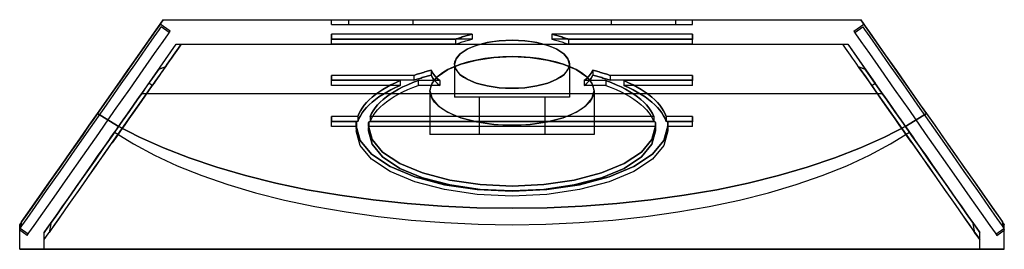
# Model space of a CAD drawing. Header units: millimetres. Extents: x -110 to 3644, y -116 to 106.
# Tile 6 of 10: x 740 to 860, y -14 to 14. Entities that reach past the tile are written whole.
import ezdxf

# ---------------------------------------------------------------- set-up
doc = ezdxf.new("R2010")
doc.units = ezdxf.units.MM
doc.layers.add('HIDDEN', color=8, linetype='Continuous')
doc.layers.add('VISIBLE', color=7, linetype='Continuous')

msp = doc.modelspace()

# ---------------------------------------------------------------- linework, layer by layer
at = {"layer": 'HIDDEN'}
for points in [[(757.121, 13.451), (757.066, 13.373), (756.902, 13.139), (756.632, 12.752), (756.257, 12.218), (755.785, 11.543), (755.219, 10.735), (754.567, 9.804), (753.838, 8.763), (753.041, 7.624), (752.185, 6.402), (751.282, 5.112), (750.343, 3.771), (749.379, 2.394), (748.402, 1)], [(748.402, 1), (749.955, 3.217), (751.619, 5.593), (753.156, 7.789), (754.506, 9.717), (755.615, 11.301), (756.441, 12.48), (756.949, 13.206), (757.121, 13.451)], [(749.488, 2.55), (757.121, 13.451)], [(757.121, 13.451), (757.505, 14)], [(758.35, 12.591), (757.121, 13.451)], [(757.505, 14), (842.495, 14)], [(778, 13.4), (778, 14)], [(778, 13.4), (822, 13.4)], [(780.071, 14), (780.071, 13.4)], [(787.929, 14), (787.929, 13.4)], [(812.071, 14), (812.071, 13.4)], [(819.929, 14), (819.929, 13.4)], [(822, 13.4), (822, 14)], [(841.65, 12.591), (842.879, 13.451)], [(842.495, 14), (842.879, 13.451)], [(842.879, 13.451), (843.051, 13.206), (843.559, 12.48), (844.385, 11.301), (845.494, 9.717), (846.844, 7.789), (848.381, 5.593), (849.439, 4.083), (850.512, 2.55)], [(842.879, 13.451), (843.051, 13.206), (843.559, 12.48), (844.385, 11.301), (845.494, 9.717), (846.844, 7.789), (848.381, 5.593), (850.045, 3.217), (851.598, 1)], [(740.045, -11.459), (740.26, -11.151), (740.897, -10.243), (741.922, -8.779), (743.284, -6.833), (744.915, -4.503), (746.734, -1.906), (748.648, 0.828), (750.563, 3.562), (752.381, 6.159), (754.013, 8.489), (755.375, 10.435), (756.4, 11.898), (757.036, 12.807), (757.252, 13.115)], [(740.913, -12.311), (741.131, -11.999), (741.776, -11.078), (742.815, -9.595), (744.195, -7.624), (745.848, -5.263), (747.691, -2.631), (749.631, 0.14), (751.571, 2.91), (753.414, 5.542), (755.067, 7.903), (756.448, 9.874), (757.486, 11.358), (758.131, 12.279), (758.35, 12.591)], [(758.235, 12.427), (757.252, 13.115)], [(795.159, 12.223), (778, 12.223)], [(778, 11.623), (778, 12.223)], [(795.159, 12.223), (795.001, 12.185), (794.844, 12.147), (794.689, 12.107), (794.536, 12.066), (794.385, 12.024), (794.235, 11.981), (794.088, 11.936), (793.942, 11.891), (793.799, 11.844), (793.657, 11.797), (793.518, 11.748), (793.38, 11.698), (793.245, 11.647), (793.113, 11.595)], [(795.159, 12.223), (795.159, 11.623)], [(806.887, 11.595), (806.755, 11.647), (806.62, 11.698), (806.482, 11.748), (806.343, 11.797), (806.201, 11.844), (806.058, 11.891), (805.912, 11.936), (805.765, 11.981), (805.615, 12.024), (805.464, 12.066), (805.311, 12.107), (805.156, 12.147), (804.999, 12.185), (804.841, 12.223)], [(822, 12.223), (804.841, 12.223)], [(804.841, 12.223), (804.841, 11.623)], [(822, 11.623), (822, 12.223)], [(841.65, 12.591), (841.869, 12.279), (842.514, 11.358), (843.552, 9.874), (844.933, 7.903), (846.586, 5.542), (848.429, 2.91), (850.369, 0.14), (852.309, -2.631), (854.152, -5.263), (855.805, -7.624), (857.185, -9.595), (858.224, -11.078), (858.869, -11.999), (859.087, -12.311)], [(841.765, 12.427), (842.748, 13.115)], [(842.748, 13.115), (842.964, 12.807), (843.6, 11.898), (844.625, 10.435), (845.987, 8.489), (847.619, 6.159), (849.437, 3.562), (851.352, 0.828), (853.266, -1.906), (855.085, -4.503), (856.716, -6.833), (858.078, -8.779), (859.103, -10.243), (859.74, -11.151), (859.955, -11.459)], [(754.866, 5), (759.067, 11)], [(759.677, 11), (759.521, 10.777), (759.349, 10.531), (759.161, 10.262), (758.956, 9.971), (758.737, 9.657), (758.503, 9.322), (758.254, 8.967), (757.991, 8.592), (757.754, 8.254)], [(757.754, 8.254), (757.991, 8.592), (758.254, 8.967), (758.503, 9.322), (758.737, 9.657), (758.956, 9.971), (759.161, 10.262), (759.349, 10.531), (759.521, 10.777), (759.677, 11)], [(759.067, 11), (840.933, 11)], [(795.159, 11.623), (778, 11.623)], [(778, 11.595), (778, 11.623)], [(793.113, 11.595), (778, 11.595)], [(778, 10.995), (778, 11.595)], [(778, 10.995), (778, 11.595)], [(793.113, 10.995), (778, 10.995)], [(793, 8.564), (793.044, 8.891), (793.176, 9.215), (793.393, 9.53), (793.693, 9.834), (794.073, 10.121), (794.527, 10.389), (795.05, 10.634), (795.636, 10.852), (796.276, 11.042), (796.963, 11.201), (797.688, 11.327), (798.442, 11.418), (799.216, 11.473), (800, 11.491)], [(793.113, 10.995), (793.245, 11.047), (793.38, 11.098), (793.518, 11.148), (793.657, 11.197), (793.799, 11.244), (793.942, 11.291), (794.088, 11.336), (794.235, 11.381), (794.385, 11.424), (794.536, 11.466), (794.689, 11.507), (794.844, 11.547), (795.001, 11.585), (795.159, 11.623)], [(793.113, 11.595), (793.113, 10.995)], [(800, 11.491), (800.784, 11.473), (801.558, 11.418), (802.312, 11.327), (803.037, 11.201), (803.724, 11.042), (804.364, 10.852), (804.95, 10.634), (805.473, 10.389), (805.927, 10.121), (806.307, 9.834), (806.607, 9.53), (806.824, 9.215), (806.956, 8.891), (807, 8.564)], [(804.841, 11.623), (804.999, 11.585), (805.156, 11.547), (805.311, 11.507), (805.464, 11.466), (805.615, 11.424), (805.765, 11.381), (805.912, 11.336), (806.058, 11.291), (806.201, 11.244), (806.343, 11.197), (806.482, 11.148), (806.62, 11.098), (806.755, 11.047), (806.887, 10.995)], [(822, 11.623), (804.841, 11.623)], [(822, 11.595), (806.887, 11.595)], [(806.887, 11.595), (806.887, 10.995)], [(822, 10.995), (806.887, 10.995)], [(822, 11.595), (822, 11.623)], [(822, 10.995), (822, 11.595)], [(822, 10.995), (822, 11.595)], [(842.246, 8.254), (842.009, 8.592), (841.746, 8.967), (841.497, 9.322), (841.263, 9.657), (841.044, 9.971), (840.839, 10.262), (840.651, 10.531), (840.479, 10.777), (840.323, 11)], [(840.933, 11), (844.256, 6.254)], [(840.933, 11), (843.053, 7.972)], [(800, 9.494), (798.88, 9.467), (797.775, 9.389), (796.697, 9.259), (795.661, 9.08), (794.68, 8.853), (793.765, 8.581), (792.929, 8.269), (792.182, 7.919), (791.533, 7.537), (790.99, 7.126), (790.561, 6.693), (790.251, 6.242), (790.063, 5.78), (790, 5.312)], [(790, 5.312), (790.251, 6.242), (790.99, 7.126), (792.182, 7.919), (793.765, 8.581), (795.661, 9.08), (797.775, 9.389), (800, 9.494), (802.225, 9.389), (804.339, 9.08), (806.235, 8.581), (807.818, 7.919), (809.01, 7.126), (809.749, 6.242), (810, 5.312)], [(807, 8.564), (806.824, 7.912), (806.307, 7.294), (805.473, 6.739), (804.364, 6.275), (803.037, 5.926), (801.558, 5.71), (800, 5.636), (798.442, 5.71), (796.963, 5.926), (795.636, 6.275), (794.527, 6.739), (793.693, 7.294), (793.176, 7.912), (793, 8.564)], [(793, 8.564), (793, 4.564)], [(810, 5.312), (809.937, 5.78), (809.749, 6.242), (809.439, 6.693), (809.01, 7.126), (808.467, 7.537), (807.818, 7.919), (807.071, 8.269), (806.235, 8.581), (805.32, 8.853), (804.339, 9.08), (803.303, 9.259), (802.225, 9.389), (801.12, 9.467), (800, 9.494)], [(807, 8.564), (807, 4.564)], [(756.947, 7.972), (756.135, 6.813), (755.512, 5.924), (754.866, 5)], [(757.754, 8.254), (757.715, 8.197), (757.426, 7.785), (757.125, 7.354), (756.812, 6.908), (756.488, 6.445), (756.153, 5.967)], [(757.754, 8.254), (757.384, 7.725), (756.994, 7.168), (756.585, 6.584), (756.369, 6.276), (756.153, 5.967)], [(756.947, 7.972), (757.008, 7.992), (757.068, 8.011), (757.128, 8.031), (757.187, 8.051), (757.246, 8.071), (757.305, 8.091), (757.363, 8.111), (757.42, 8.131), (757.477, 8.151), (757.533, 8.171), (757.589, 8.192), (757.645, 8.212), (757.7, 8.233), (757.754, 8.254)], [(788.023, 7.205), (778, 7.205)], [(778, 6.605), (778, 7.205)], [(790.154, 7.832), (789.995, 7.791), (789.838, 7.75), (789.681, 7.708), (789.525, 7.665), (789.37, 7.622), (789.216, 7.578), (789.063, 7.533), (788.911, 7.488), (788.761, 7.443), (788.611, 7.396), (788.462, 7.349), (788.315, 7.302), (788.169, 7.253), (788.023, 7.205)], [(790.154, 7.232), (789.995, 7.191), (789.838, 7.15), (789.681, 7.108), (789.525, 7.065), (789.37, 7.022), (789.216, 6.978), (789.063, 6.933), (788.911, 6.888), (788.761, 6.843), (788.611, 6.796), (788.462, 6.749), (788.315, 6.702), (788.169, 6.653), (788.023, 6.605)], [(788.023, 7.205), (788.023, 6.605)], [(790.154, 7.832), (790.354, 7.471), (790.597, 7.138), (790.881, 6.839), (791.2, 6.577)], [(790.154, 7.832), (790.154, 7.232)], [(790.154, 7.232), (790.354, 6.871), (790.597, 6.538), (790.881, 6.239), (791.2, 5.977)], [(808.8, 6.577), (809.119, 6.839), (809.403, 7.138), (809.646, 7.471), (809.846, 7.832)], [(808.8, 5.977), (809.119, 6.239), (809.403, 6.538), (809.646, 6.871), (809.846, 7.232)], [(811.977, 7.205), (811.831, 7.253), (811.685, 7.302), (811.538, 7.349), (811.389, 7.396), (811.239, 7.443), (811.089, 7.488), (810.937, 7.533), (810.784, 7.578), (810.63, 7.622), (810.475, 7.665), (810.319, 7.708), (810.162, 7.75), (810.005, 7.791), (809.846, 7.832)], [(809.846, 7.832), (809.846, 7.232)], [(811.977, 6.605), (811.831, 6.653), (811.685, 6.702), (811.538, 6.749), (811.389, 6.796), (811.239, 6.843), (811.089, 6.888), (810.937, 6.933), (810.784, 6.978), (810.63, 7.022), (810.475, 7.065), (810.319, 7.108), (810.162, 7.15), (810.005, 7.191), (809.846, 7.232)], [(822, 7.205), (811.977, 7.205)], [(811.977, 7.205), (811.977, 6.605)], [(822, 6.605), (822, 7.205)], [(842.246, 8.254), (842.3, 8.233), (842.355, 8.212), (842.411, 8.192), (842.467, 8.171), (842.523, 8.151), (842.58, 8.131), (842.637, 8.111), (842.695, 8.091), (842.754, 8.071), (842.813, 8.051), (842.872, 8.031), (842.932, 8.011), (842.992, 7.992), (843.053, 7.972)], [(842.246, 8.254), (843.111, 7.018), (844.071, 5.648), (845.108, 4.166), (846.205, 2.599), (847.345, 0.971), (848.038, -0.018), (848.73, -1.008)], [(843.847, 5.967), (843.512, 6.445), (843.188, 6.908), (842.875, 7.354), (842.574, 7.785), (842.409, 8.02), (842.246, 8.254)], [(845.134, 5), (844.748, 5.552), (843.865, 6.813), (843.053, 7.972)], [(843.053, 7.972), (845.134, 5)], [(845.134, 5), (843.053, 7.972)], [(756.153, 5.967), (755.744, 6.254)], [(788.023, 6.605), (778, 6.605)], [(778, 6.577), (778, 6.605)], [(786.382, 6.577), (778, 6.577)], [(778, 5.977), (778, 6.577)], [(778, 5.977), (778, 6.577)], [(786.382, 6.577), (785.803, 6.317), (785.253, 6.046), (784.732, 5.765), (784.241, 5.475), (783.782, 5.176), (783.355, 4.868), (782.962, 4.553), (782.603, 4.231), (782.279, 3.902), (781.99, 3.568), (781.737, 3.228), (781.521, 2.884), (781.342, 2.537), (781.2, 2.186)], [(788.568, 6.577), (787.919, 6.331), (787.301, 6.071), (786.714, 5.799), (786.16, 5.515), (785.641, 5.22), (785.159, 4.914), (784.713, 4.598), (784.306, 4.274), (783.938, 3.941), (783.61, 3.601), (783.324, 3.255), (783.079, 2.903), (782.877, 2.547), (782.717, 2.186)], [(786.382, 6.577), (786.382, 5.977)], [(791.2, 6.577), (788.568, 6.577)], [(788.568, 6.577), (788.568, 5.977)], [(791.2, 6.577), (791.2, 5.977)], [(811.432, 6.577), (808.8, 6.577)], [(808.8, 6.577), (808.8, 5.977)], [(817.283, 2.186), (817.123, 2.547), (816.921, 2.903), (816.676, 3.255), (816.39, 3.601), (816.062, 3.941), (815.694, 4.274), (815.287, 4.598), (814.841, 4.914), (814.359, 5.22), (813.84, 5.515), (813.286, 5.799), (812.699, 6.071), (812.081, 6.331), (811.432, 6.577)], [(811.432, 6.577), (811.432, 5.977)], [(822, 6.605), (811.977, 6.605)], [(822, 6.577), (813.618, 6.577)], [(818.8, 2.186), (818.658, 2.537), (818.479, 2.884), (818.263, 3.228), (818.01, 3.568), (817.721, 3.902), (817.397, 4.231), (817.038, 4.553), (816.645, 4.868), (816.218, 5.176), (815.759, 5.475), (815.268, 5.765), (814.747, 6.046), (814.197, 6.317), (813.618, 6.577)], [(813.618, 6.577), (813.618, 5.977)], [(822, 6.577), (822, 6.605)], [(822, 5.977), (822, 6.577)], [(822, 5.977), (822, 6.577)], [(843.847, 5.967), (844.256, 6.254)], [(743, -12.818), (743.482, -12.129), (744.071, -11.288), (744.758, -10.306), (745.535, -9.197), (746.391, -7.975), (747.314, -6.657), (748.29, -5.262), (749.308, -3.809), (750.353, -2.317), (751.41, -0.807), (752.465, 0.7), (753.504, 2.184), (754.512, 3.624), (755.476, 5)], [(743.619, -11.934), (744.302, -10.958), (745.102, -9.816), (746.005, -8.526), (746.996, -7.111), (748.058, -5.594), (749.174, -4), (750.325, -2.357), (751.492, -0.69), (752.655, 0.971), (753.795, 2.599), (754.892, 4.166), (755.532, 5.08), (756.153, 5.967)], [(754.866, 5), (754.311, 4.207), (753.323, 2.797), (752.302, 1.339), (751.262, -0.147), (750.216, -1.64), (749.18, -3.121), (748.165, -4.569), (747.187, -5.966), (746.258, -7.293), (745.391, -8.532), (744.596, -9.666), (743.886, -10.68)], [(750.86, -0.721), (751.156, -0.297), (751.452, 0.125), (751.748, 0.547), (752.042, 0.968), (752.336, 1.387), (752.627, 1.803), (752.917, 2.217), (753.204, 2.627), (753.489, 3.034), (753.771, 3.437), (754.05, 3.836), (754.326, 4.229), (754.598, 4.618), (754.866, 5)], [(756.153, 5.967), (755.717, 5.344), (755.26, 4.691), (754.79, 4.021), (754.309, 3.333), (753.818, 2.632), (753.318, 1.918), (752.812, 1.195), (752.301, 0.465), (751.786, -0.27), (751.27, -1.008)], [(754.866, 5), (845.134, 5)], [(755.476, 5), (756.153, 5.967)], [(786.382, 5.977), (778, 5.977)], [(786.382, 5.977), (785.803, 5.717), (785.253, 5.446), (784.732, 5.165), (784.241, 4.875), (783.782, 4.576), (783.355, 4.268), (782.962, 3.953), (782.603, 3.631), (782.279, 3.302), (781.99, 2.968), (781.737, 2.628), (781.521, 2.284), (781.342, 1.937), (781.2, 1.586)], [(782.717, 1.586), (782.877, 1.947), (783.079, 2.303), (783.324, 2.655), (783.61, 3.001), (783.938, 3.341), (784.306, 3.674), (784.713, 3.998), (785.159, 4.314), (785.641, 4.62), (786.16, 4.915), (786.714, 5.199), (787.301, 5.471), (787.919, 5.731), (788.568, 5.977)], [(791.2, 5.977), (788.568, 5.977)], [(790, 5.312), (790.251, 4.381), (790.99, 3.497), (792.182, 2.705), (793.765, 2.042), (795.661, 1.544), (797.775, 1.235), (800, 1.13), (802.225, 1.235), (804.339, 1.544), (806.235, 2.042), (807.818, 2.705), (809.01, 3.497), (809.749, 4.381), (810, 5.312)], [(800, 1.13), (798.88, 1.156), (797.775, 1.235), (796.697, 1.365), (795.661, 1.544), (794.68, 1.771), (793.765, 2.042), (792.929, 2.355), (792.182, 2.705), (791.533, 3.087), (790.99, 3.497), (790.561, 3.931), (790.251, 4.381), (790.063, 4.844), (790, 5.312)], [(790, 5.312), (790, 0)], [(810, 5.312), (809.937, 4.844), (809.749, 4.381), (809.439, 3.931), (809.01, 3.497), (808.467, 3.087), (807.818, 2.705), (807.071, 2.355), (806.235, 2.042), (805.32, 1.771), (804.339, 1.544), (803.303, 1.365), (802.225, 1.235), (801.12, 1.156), (800, 1.13)], [(811.432, 5.977), (808.8, 5.977)], [(810, 5.312), (810, 0)], [(811.432, 5.977), (812.081, 5.731), (812.699, 5.471), (813.286, 5.199), (813.84, 4.915), (814.359, 4.62), (814.841, 4.314), (815.287, 3.998), (815.694, 3.674), (816.062, 3.341), (816.39, 3.001), (816.676, 2.655), (816.921, 2.303), (817.123, 1.947), (817.283, 1.586)], [(822, 5.977), (813.618, 5.977)], [(818.8, 1.586), (818.658, 1.937), (818.479, 2.284), (818.263, 2.628), (818.01, 2.968), (817.721, 3.302), (817.397, 3.631), (817.038, 3.953), (816.645, 4.268), (816.218, 4.576), (815.759, 4.875), (815.268, 5.165), (814.747, 5.446), (814.197, 5.717), (813.618, 5.977)], [(843.847, 5.967), (844.524, 5)], [(848.73, -1.008), (848.214, -0.27), (847.699, 0.465), (847.188, 1.195), (846.682, 1.918), (846.182, 2.632), (845.691, 3.333), (845.21, 4.021), (844.74, 4.691), (844.283, 5.344), (843.847, 5.967)], [(844.524, 5), (845.488, 3.624), (846.496, 2.184), (847.535, 0.7), (848.59, -0.807), (849.647, -2.317), (850.692, -3.809), (851.71, -5.262), (852.686, -6.657), (853.609, -7.975), (854.465, -9.197), (855.242, -10.306), (855.929, -11.288), (856.518, -12.129), (857, -12.818)], [(856.114, -10.68), (855.404, -9.666), (854.609, -8.532), (853.742, -7.293), (852.813, -5.966), (851.835, -4.569), (850.82, -3.121), (849.784, -1.64), (848.738, -0.147), (847.698, 1.339), (846.677, 2.797), (845.689, 4.207), (845.134, 5)], [(845.134, 5), (845.436, 4.569), (845.876, 3.941), (846.325, 3.299), (846.782, 2.647), (847.246, 1.984), (847.715, 1.315), (848.188, 0.639), (848.663, -0.04), (849.14, -0.721)], [(845.134, 5), (845.402, 4.618), (845.674, 4.229), (845.95, 3.836), (846.229, 3.437), (846.511, 3.034), (846.796, 2.627), (847.083, 2.217), (847.373, 1.803), (847.664, 1.387), (847.958, 0.968), (848.252, 0.547), (848.442, 0.277)], [(807, 4.564), (806.824, 4.564), (806.307, 4.564), (805.473, 4.564), (804.364, 4.564), (803.037, 4.564), (801.558, 4.564), (800, 4.564), (798.442, 4.564), (796.963, 4.564), (795.636, 4.564), (794.527, 4.564), (793.693, 4.564), (793.176, 4.564), (793, 4.564)], [(796, 4.564), (796, 0)], [(804, 4.564), (804, 0)], [(740.237, -10.662), (741.001, -9.57), (742.057, -8.062), (743.363, -6.197), (744.867, -4.049), (746.511, -1.701), (748.23, 0.753), (749.488, 2.55)], [(749.488, 2.55), (748.943, 1.772), (748.402, 1)], [(749.488, 2.55), (751.929, 1.076), (754.617, -0.322), (757.535, -1.635), (760.671, -2.858), (764.008, -3.984), (767.529, -5.008), (771.215, -5.924), (775.048, -6.727), (779.009, -7.414), (783.077, -7.981), (787.232, -8.425), (791.451, -8.744), (795.715, -8.936), (800, -9)], [(800, -9), (804.285, -8.936), (808.549, -8.744), (812.768, -8.425), (816.923, -7.981), (820.991, -7.414), (824.952, -6.727), (828.785, -5.924), (832.471, -5.008), (835.992, -3.984), (839.329, -2.858), (842.465, -1.635), (845.383, -0.322), (848.071, 1.076), (850.512, 2.55)], [(850.512, 2.55), (851.77, 0.753), (853.489, -1.701), (855.133, -4.049), (856.637, -6.197), (857.943, -8.062), (858.999, -9.57), (859.763, -10.662)], [(781.2, 2.186), (778, 2.186)], [(778, 1.586), (778, 2.186)], [(781.2, 1.586), (778, 1.586)], [(778, 1.559), (778, 1.586)], [(781.041, 1.559), (778, 1.559)], [(778, 0.959), (778, 1.559)], [(778, 0.959), (778, 1.559)], [(781.041, 1.559), (781.035, 1.522), (781.03, 1.485), (781.025, 1.447), (781.021, 1.41), (781.017, 1.373), (781.013, 1.335), (781.01, 1.298), (781.008, 1.261), (781.005, 1.223), (781.003, 1.186), (781.002, 1.148), (781.001, 1.111), (781, 1.074), (781, 1.036)], [(781.041, 1.559), (781.041, 0.959)], [(781.2, 2.186), (781.2, 1.586)], [(782.545, 1.559), (782.539, 1.522), (782.533, 1.485), (782.528, 1.447), (782.523, 1.41), (782.518, 1.373), (782.515, 1.335), (782.511, 1.298), (782.508, 1.261), (782.506, 1.223), (782.504, 1.186), (782.502, 1.148), (782.501, 1.111), (782.5, 1.074), (782.5, 1.036)], [(782.545, 1.559), (782.545, 0.959)], [(817.455, 1.559), (782.545, 1.559)], [(817.283, 2.186), (782.717, 2.186)], [(782.717, 2.186), (782.717, 1.586)], [(817.283, 1.586), (782.717, 1.586)], [(817.283, 2.186), (817.283, 1.586)], [(817.455, 1.559), (817.455, 0.959)], [(817.5, 1.036), (817.5, 1.074), (817.499, 1.111), (817.498, 1.148), (817.496, 1.186), (817.494, 1.223), (817.492, 1.261), (817.489, 1.298), (817.485, 1.335), (817.482, 1.373), (817.477, 1.41), (817.472, 1.447), (817.467, 1.485), (817.461, 1.522), (817.455, 1.559)], [(822, 2.186), (818.8, 2.186)], [(818.8, 2.186), (818.8, 1.586)], [(822, 1.586), (818.8, 1.586)], [(822, 1.559), (818.959, 1.559)], [(819, 1.036), (819, 1.074), (818.999, 1.111), (818.998, 1.148), (818.997, 1.186), (818.995, 1.223), (818.992, 1.261), (818.99, 1.298), (818.987, 1.335), (818.983, 1.373), (818.979, 1.41), (818.975, 1.447), (818.97, 1.485), (818.965, 1.522), (818.959, 1.559)], [(818.959, 1.559), (818.959, 0.959)], [(822, 1.586), (822, 2.186)], [(822, 1.559), (822, 1.586)], [(822, 0.959), (822, 1.559)], [(822, 0.959), (822, 1.559)], [(748.402, 1), (747.594, -0.155), (746.792, -1.3), (746.004, -2.426), (745.236, -3.522), (744.496, -4.579), (743.79, -5.587), (743.124, -6.539), (742.503, -7.426), (741.932, -8.24), (741.418, -8.975), (740.964, -9.623), (740.574, -10.18), (740.403, -10.424), (740.237, -10.662)], [(748.402, 1), (747.538, -0.234), (746.642, -1.514), (745.799, -2.717), (745.011, -3.843), (744.278, -4.89), (743.601, -5.857), (742.981, -6.743), (742.418, -7.547), (741.913, -8.269), (741.466, -8.907), (741.077, -9.461), (740.748, -9.931), (740.479, -10.316)], [(751.558, 0.277), (753.863, -1.158), (756.411, -2.52), (759.188, -3.801), (762.18, -4.994), (765.371, -6.094), (768.743, -7.094), (772.281, -7.989), (775.964, -8.774), (779.774, -9.446), (783.69, -10.001), (787.692, -10.435), (791.758, -10.747), (795.868, -10.935), (800, -10.997)], [(781.041, 0.959), (778, 0.959)], [(781, 1.036), (781.476, -0.732), (782.882, -2.411), (785.145, -3.918), (788.154, -5.176), (791.756, -6.122), (795.772, -6.71), (800, -6.909), (804.228, -6.71), (808.244, -6.122), (811.846, -5.176), (814.855, -3.918), (817.118, -2.411), (818.524, -0.732), (819, 1.036)], [(781, 1.036), (781, 0.436)], [(781.041, 0.959), (781.035, 0.922), (781.03, 0.885), (781.025, 0.847), (781.021, 0.81), (781.017, 0.773), (781.013, 0.735), (781.01, 0.698), (781.008, 0.661), (781.005, 0.623), (781.003, 0.586), (781.002, 0.548), (781.001, 0.511), (781, 0.474), (781, 0.436)], [(819, 0.436), (818.524, -1.332), (817.118, -3.011), (814.855, -4.518), (811.846, -5.776), (808.244, -6.722), (804.228, -7.31), (800, -7.509), (795.772, -7.31), (791.756, -6.722), (788.154, -5.776), (785.145, -4.518), (782.882, -3.011), (781.476, -1.332), (781, 0.436)], [(782.5, 1.036), (782.939, -0.592), (784.233, -2.139), (786.318, -3.526), (789.089, -4.685), (792.407, -5.557), (796.106, -6.098), (800, -6.282), (803.894, -6.098), (807.593, -5.557), (810.911, -4.685), (813.682, -3.526), (815.767, -2.139), (817.061, -0.592), (817.5, 1.036)], [(782.5, 1.036), (782.5, 0.436)], [(782.5, 0.436), (782.5, 0.474), (782.501, 0.511), (782.502, 0.548), (782.504, 0.586), (782.506, 0.623), (782.508, 0.661), (782.511, 0.698), (782.515, 0.735), (782.518, 0.773), (782.523, 0.81), (782.528, 0.847), (782.533, 0.885), (782.539, 0.922), (782.545, 0.959)], [(782.5, 0.436), (782.939, -1.192), (784.233, -2.739), (786.318, -4.126), (789.089, -5.285), (792.407, -6.157), (796.106, -6.698), (800, -6.882), (803.894, -6.698), (807.593, -6.157), (810.911, -5.285), (813.682, -4.126), (815.767, -2.739), (817.061, -1.192), (817.5, 0.436)], [(817.455, 0.959), (782.545, 0.959)], [(810, 0), (809.749, 0), (809.01, 0), (807.818, 0), (806.235, 0), (804.339, 0), (802.225, 0), (800, 0), (797.775, 0), (795.661, 0), (793.765, 0), (792.182, 0), (790.99, 0), (790.251, 0), (790, 0)], [(800, -10.997), (804.132, -10.935), (808.242, -10.747), (812.308, -10.435), (816.31, -10.001), (820.226, -9.446), (824.036, -8.774), (827.719, -7.989), (831.257, -7.094), (834.629, -6.094), (837.82, -4.994), (840.812, -3.801), (843.589, -2.52), (846.137, -1.158), (848.442, 0.277)], [(817.455, 0.959), (817.461, 0.922), (817.467, 0.885), (817.472, 0.847), (817.477, 0.81), (817.482, 0.773), (817.485, 0.735), (817.489, 0.698), (817.492, 0.661), (817.494, 0.623), (817.496, 0.586), (817.498, 0.548), (817.499, 0.511), (817.5, 0.474), (817.5, 0.436)], [(817.5, 1.036), (817.5, 0.436)], [(822, 0.959), (818.959, 0.959)], [(819, 0.436), (819, 0.474), (818.999, 0.511), (818.998, 0.548), (818.997, 0.586), (818.995, 0.623), (818.992, 0.661), (818.99, 0.698), (818.987, 0.735), (818.983, 0.773), (818.979, 0.81), (818.975, 0.847), (818.97, 0.885), (818.965, 0.922), (818.959, 0.959)], [(819, 1.036), (819, 0.436)], [(848.442, 0.277), (848.548, 0.125), (848.844, -0.297), (849.14, -0.721)], [(851.598, 1), (851.77, 0.753), (853.489, -1.701), (855.133, -4.049), (856.637, -6.197), (857.943, -8.062), (858.999, -9.57), (859.763, -10.662)], [(743, -11.946), (743.358, -11.435), (743.758, -10.863), (744.199, -10.234), (744.677, -9.551), (745.191, -8.817), (745.736, -8.038), (746.311, -7.217), (746.912, -6.359), (747.535, -5.469), (748.177, -4.552), (748.834, -3.613), (749.503, -2.658), (750.18, -1.692), (750.86, -0.721)], [(848.73, -1.008), (849.675, -2.357), (850.826, -4), (851.942, -5.594), (853.004, -7.111), (853.995, -8.526), (854.898, -9.816), (855.698, -10.958), (856.381, -11.934)], [(849.14, -0.721), (849.82, -1.692), (850.497, -2.658), (851.166, -3.613), (851.823, -4.552), (852.465, -5.469), (853.088, -6.359), (853.689, -7.217), (854.264, -8.038), (854.809, -8.817), (855.323, -9.551), (855.801, -10.234), (856.242, -10.863), (856.642, -11.435), (857, -11.946)], [(740, -11.672), (740.237, -10.662)], [(740.237, -10.662), (740, -11)], [(740.479, -10.316), (740.237, -10.662)], [(743.886, -10.68), (743.527, -11.193), (743, -11.946)], [(743.619, -11.934), (743.752, -11.327), (743.886, -10.68)], [(856.114, -10.68), (856.381, -11.934)], [(857, -11.946), (856.473, -11.193), (856.114, -10.68)], [(859.763, -10.662), (860, -11.672)], [(860, -11), (859.763, -10.662)], [(740, -11.672), (740, -11.669), (740, -11.658), (740, -11.641), (740, -11.617), (740, -11.586), (740, -11.548), (740, -11.503), (740, -11.452), (740, -11.393), (740, -11.328), (740, -11.256), (740, -11.178), (740, -11.092), (740, -11)], [(740, -14), (740, -11.672)], [(740.913, -12.311), (740, -11.672)], [(741.028, -12.148), (740.045, -11.459)], [(743, -12.818), (743, -12.761), (743, -12.704), (743, -12.646), (743, -12.587), (743, -12.527), (743, -12.466), (743, -12.404), (743, -12.341), (743, -12.277), (743, -12.213), (743, -12.147), (743, -12.081), (743, -12.014), (743, -11.946)], [(857, -12.818), (856.672, -12.349), (856.381, -11.934)], [(857, -12.818), (857, -12.761), (857, -12.704), (857, -12.646), (857, -12.587), (857, -12.527), (857, -12.466), (857, -12.404), (857, -12.341), (857, -12.277), (857, -12.213), (857, -12.147), (857, -12.081), (857, -12.014), (857, -11.946)], [(858.972, -12.148), (859.955, -11.459)], [(859.087, -12.311), (860, -11.672)], [(860, -14), (860, -11.672)], [(743, -14), (743, -12.818)], [(857, -14), (857, -12.818)], [(800, -14), (793.282, -14), (786.649, -14), (780.183, -14), (773.967, -14), (768.078, -14), (762.591, -14), (757.574, -14), (753.09, -14), (749.197, -14), (745.942, -14), (743.367, -14), (741.504, -14), (740.377, -14), (740, -14)], [(860, -14), (859.623, -14), (858.496, -14), (856.633, -14), (854.058, -14), (850.803, -14), (846.91, -14), (842.426, -14), (837.409, -14), (831.922, -14), (826.033, -14), (819.817, -14), (813.351, -14), (806.718, -14), (800, -14)]]:
    msp.add_lwpolyline(points, dxfattribs=at)
at = {"layer": 'VISIBLE'}
for points in [[(757.505, 14), (749.488, 2.55)], [(757.505, 14), (842.495, 14)], [(850.512, 2.55), (842.495, 14)], [(778, 12.223), (778, 11.595)], [(795.159, 12.223), (778, 12.223)], [(793.113, 11.595), (793.245, 11.647), (793.38, 11.698), (793.518, 11.748), (793.657, 11.797), (793.799, 11.844), (793.942, 11.891), (794.088, 11.936), (794.235, 11.981), (794.385, 12.024), (794.536, 12.066), (794.689, 12.107), (794.844, 12.147), (795.001, 12.185), (795.159, 12.223)], [(822, 12.223), (804.841, 12.223)], [(804.841, 12.223), (804.999, 12.185), (805.156, 12.147), (805.311, 12.107), (805.464, 12.066), (805.615, 12.024), (805.765, 11.981), (805.912, 11.936), (806.058, 11.891), (806.201, 11.844), (806.343, 11.797), (806.482, 11.748), (806.62, 11.698), (806.755, 11.647), (806.887, 11.595)], [(822, 12.223), (822, 11.595)], [(793.182, 11.623), (778, 11.623)], [(793.113, 11.595), (778, 11.595)], [(807, 8.564), (806.824, 9.215), (806.307, 9.834), (805.473, 10.389), (804.364, 10.852), (803.037, 11.201), (801.558, 11.418), (800, 11.491), (798.442, 11.418), (796.963, 11.201), (795.636, 10.852), (794.527, 10.389), (793.693, 9.834), (793.176, 9.215), (793, 8.564)], [(822, 11.623), (806.818, 11.623)], [(822, 11.595), (806.887, 11.595)], [(793, 8.564), (793.044, 8.236), (793.176, 7.912), (793.393, 7.597), (793.693, 7.294), (794.073, 7.006), (794.527, 6.739), (795.05, 6.494), (795.636, 6.275), (796.276, 6.085), (796.963, 5.926), (797.688, 5.801), (798.442, 5.71), (799.216, 5.655), (800, 5.636)], [(800, 5.636), (800.784, 5.655), (801.558, 5.71), (802.312, 5.801), (803.037, 5.926), (803.724, 6.085), (804.364, 6.275), (804.95, 6.494), (805.473, 6.739), (805.927, 7.006), (806.307, 7.294), (806.607, 7.597), (806.824, 7.912), (806.956, 8.236), (807, 8.564)], [(788.023, 7.205), (778, 7.205)], [(778, 7.205), (778, 6.577)], [(788.023, 7.205), (788.169, 7.253), (788.315, 7.302), (788.462, 7.349), (788.611, 7.396), (788.761, 7.443), (788.911, 7.488), (789.063, 7.533), (789.216, 7.578), (789.37, 7.622), (789.525, 7.665), (789.681, 7.708), (789.838, 7.75), (789.995, 7.791), (790.154, 7.832)], [(788.023, 6.605), (788.169, 6.653), (788.315, 6.702), (788.462, 6.749), (788.611, 6.796), (788.761, 6.843), (788.911, 6.888), (789.063, 6.933), (789.216, 6.978), (789.37, 7.022), (789.525, 7.065), (789.681, 7.108), (789.838, 7.15), (789.995, 7.191), (790.154, 7.232)], [(788.023, 7.205), (788.023, 6.605)], [(791.2, 6.577), (790.881, 6.839), (790.597, 7.138), (790.354, 7.471), (790.154, 7.832)], [(790.154, 7.832), (790.154, 7.232)], [(790.566, 6.577), (790.336, 6.889), (790.154, 7.232)], [(809.846, 7.832), (809.646, 7.471), (809.403, 7.138), (809.119, 6.839), (808.8, 6.577)], [(809.846, 7.232), (809.664, 6.889), (809.434, 6.577)], [(809.846, 7.832), (810.005, 7.791), (810.162, 7.75), (810.319, 7.708), (810.475, 7.665), (810.63, 7.622), (810.784, 7.578), (810.937, 7.533), (811.089, 7.488), (811.239, 7.443), (811.389, 7.396), (811.538, 7.349), (811.685, 7.302), (811.831, 7.253), (811.977, 7.205)], [(809.846, 7.832), (809.846, 7.232)], [(809.846, 7.232), (810.005, 7.191), (810.162, 7.15), (810.319, 7.108), (810.475, 7.065), (810.63, 7.022), (810.784, 6.978), (810.937, 6.933), (811.089, 6.888), (811.239, 6.843), (811.389, 6.796), (811.538, 6.749), (811.685, 6.702), (811.831, 6.653), (811.977, 6.605)], [(822, 7.205), (811.977, 7.205)], [(811.977, 7.205), (811.977, 6.605)], [(822, 7.205), (822, 6.577)], [(788.023, 6.605), (778, 6.605)], [(786.382, 6.577), (778, 6.577)], [(781.2, 2.186), (781.342, 2.537), (781.521, 2.884), (781.737, 3.228), (781.99, 3.568), (782.279, 3.902), (782.603, 4.231), (782.962, 4.553), (783.355, 4.868), (783.782, 5.176), (784.241, 5.475), (784.732, 5.765), (785.253, 6.046), (785.803, 6.317), (786.382, 6.577)], [(782.717, 2.186), (782.877, 2.547), (783.079, 2.903), (783.324, 3.255), (783.61, 3.601), (783.938, 3.941), (784.306, 4.274), (784.713, 4.598), (785.159, 4.914), (785.641, 5.22), (786.16, 5.515), (786.714, 5.799), (787.301, 6.071), (787.919, 6.331), (788.568, 6.577)], [(786.382, 6.577), (786.382, 5.977)], [(791.2, 6.577), (788.568, 6.577)], [(811.432, 6.577), (808.8, 6.577)], [(811.432, 6.577), (812.081, 6.331), (812.699, 6.071), (813.286, 5.799), (813.84, 5.515), (814.359, 5.22), (814.841, 4.914), (815.287, 4.598), (815.694, 4.274), (816.062, 3.941), (816.39, 3.601), (816.676, 3.255), (816.921, 2.903), (817.123, 2.547), (817.283, 2.186)], [(822, 6.605), (811.977, 6.605)], [(822, 6.577), (813.618, 6.577)], [(813.618, 6.577), (814.197, 6.317), (814.747, 6.046), (815.268, 5.765), (815.759, 5.475), (816.218, 5.176), (816.645, 4.868), (817.038, 4.553), (817.397, 4.231), (817.721, 3.902), (818.01, 3.568), (818.263, 3.228), (818.479, 2.884), (818.658, 2.537), (818.8, 2.186)], [(813.618, 6.577), (813.618, 5.977)], [(781.2, 1.586), (781.342, 1.937), (781.521, 2.284), (781.737, 2.628), (781.99, 2.968), (782.279, 3.302), (782.603, 3.631), (782.962, 3.953), (783.355, 4.268), (783.782, 4.576), (784.241, 4.875), (784.732, 5.165), (785.253, 5.446), (785.803, 5.717), (786.382, 5.977)], [(813.618, 5.977), (814.197, 5.717), (814.747, 5.446), (815.268, 5.165), (815.759, 4.875), (816.218, 4.576), (816.645, 4.268), (817.038, 3.953), (817.397, 3.631), (817.721, 3.302), (818.01, 2.968), (818.263, 2.628), (818.479, 2.284), (818.658, 1.937), (818.8, 1.586)], [(740.479, -10.316), (740.748, -9.931), (741.077, -9.461), (741.466, -8.907), (741.913, -8.269), (742.418, -7.547), (742.981, -6.743), (743.601, -5.857), (744.278, -4.89), (745.011, -3.843), (745.799, -2.717), (746.642, -1.514), (747.538, -0.234), (748.487, 1.121), (749.488, 2.55)], [(800, -9), (795.715, -8.936), (791.451, -8.744), (787.232, -8.425), (783.077, -7.981), (779.009, -7.414), (775.048, -6.727), (771.215, -5.924), (767.529, -5.008), (764.008, -3.984), (760.671, -2.858), (757.535, -1.635), (754.617, -0.322), (751.929, 1.076), (749.488, 2.55)], [(850.512, 2.55), (848.071, 1.076), (845.383, -0.322), (842.465, -1.635), (839.329, -2.858), (835.992, -3.984), (832.471, -5.008), (828.785, -5.924), (824.952, -6.727), (820.991, -7.414), (816.923, -7.981), (812.768, -8.425), (808.549, -8.744), (804.285, -8.936), (800, -9)], [(850.512, 2.55), (851.513, 1.121), (852.462, -0.234), (853.358, -1.514), (854.201, -2.717), (854.989, -3.843), (855.722, -4.89), (856.399, -5.857), (857.019, -6.743), (857.582, -7.547), (858.087, -8.269), (858.534, -8.907), (858.923, -9.461), (859.252, -9.931), (859.521, -10.316)], [(778, 2.186), (778, 1.559)], [(781.2, 2.186), (778, 2.186)], [(781.2, 1.586), (778, 1.586)], [(781.041, 1.559), (778, 1.559)], [(781, 1.036), (781, 1.074), (781.001, 1.111), (781.002, 1.148), (781.003, 1.186), (781.005, 1.223), (781.008, 1.261), (781.01, 1.298), (781.013, 1.335), (781.017, 1.373), (781.021, 1.41), (781.025, 1.447), (781.03, 1.485), (781.035, 1.522), (781.041, 1.559)], [(781.041, 1.559), (781.041, 0.959)], [(781.2, 2.186), (781.2, 1.586)], [(782.5, 1.036), (782.5, 1.074), (782.501, 1.111), (782.502, 1.148), (782.504, 1.186), (782.506, 1.223), (782.508, 1.261), (782.511, 1.298), (782.515, 1.335), (782.518, 1.373), (782.523, 1.41), (782.528, 1.447), (782.533, 1.485), (782.539, 1.522), (782.545, 1.559)], [(817.455, 1.559), (782.545, 1.559)], [(817.283, 2.186), (782.717, 2.186)], [(782.717, 2.186), (782.717, 1.586)], [(817.283, 1.586), (782.717, 1.586)], [(817.283, 2.186), (817.283, 1.586)], [(817.455, 1.559), (817.461, 1.522), (817.467, 1.485), (817.472, 1.447), (817.477, 1.41), (817.482, 1.373), (817.485, 1.335), (817.489, 1.298), (817.492, 1.261), (817.494, 1.223), (817.496, 1.186), (817.498, 1.148), (817.499, 1.111), (817.5, 1.074), (817.5, 1.036)], [(822, 2.186), (818.8, 2.186)], [(818.8, 2.186), (818.8, 1.586)], [(822, 1.586), (818.8, 1.586)], [(822, 1.559), (818.959, 1.559)], [(818.959, 1.559), (818.965, 1.522), (818.97, 1.485), (818.975, 1.447), (818.979, 1.41), (818.983, 1.373), (818.987, 1.335), (818.99, 1.298), (818.992, 1.261), (818.995, 1.223), (818.997, 1.186), (818.998, 1.148), (818.999, 1.111), (819, 1.074), (819, 1.036)], [(818.959, 1.559), (818.959, 0.959)], [(822, 2.186), (822, 1.559)], [(819, 1.036), (818.524, -0.732), (817.118, -2.411), (814.855, -3.918), (811.846, -5.176), (808.244, -6.122), (804.228, -6.71), (800, -6.909), (795.772, -6.71), (791.756, -6.122), (788.154, -5.176), (785.145, -3.918), (782.882, -2.411), (781.476, -0.732), (781, 1.036)], [(781.014, 0.736), (781.015, 0.752), (781.017, 0.768), (781.018, 0.784), (781.02, 0.8), (781.022, 0.816), (781.024, 0.832), (781.025, 0.848), (781.027, 0.864), (781.03, 0.88), (781.032, 0.895), (781.034, 0.911), (781.036, 0.927), (781.039, 0.943), (781.041, 0.959)], [(817.5, 1.036), (817.061, -0.592), (815.767, -2.139), (813.682, -3.526), (810.911, -4.685), (807.593, -5.557), (803.894, -6.098), (800, -6.282), (796.106, -6.098), (792.407, -5.557), (789.089, -4.685), (786.318, -3.526), (784.233, -2.139), (782.939, -0.592), (782.5, 1.036)], [(782.5, 1.036), (782.5, 0.436)], [(817.5, 0.436), (817.061, -1.192), (815.767, -2.739), (813.682, -4.126), (810.911, -5.285), (807.593, -6.157), (803.894, -6.698), (800, -6.882), (796.106, -6.698), (792.407, -6.157), (789.089, -5.285), (786.318, -4.126), (784.233, -2.739), (782.939, -1.192), (782.5, 0.436)], [(817.5, 1.036), (817.5, 0.436)], [(818.959, 0.959), (818.961, 0.943), (818.964, 0.927), (818.966, 0.911), (818.968, 0.895), (818.97, 0.88), (818.973, 0.864), (818.975, 0.848), (818.976, 0.832), (818.978, 0.816), (818.98, 0.8), (818.982, 0.784), (818.983, 0.768), (818.985, 0.752), (818.986, 0.736)], [(740.237, -10.662), (740, -11.672)], [(740, -11), (740.015, -10.979), (740.03, -10.957), (740.045, -10.935), (740.061, -10.913), (740.077, -10.89), (740.094, -10.866), (740.11, -10.842), (740.127, -10.818), (740.145, -10.793), (740.163, -10.768), (740.181, -10.742), (740.199, -10.716), (740.218, -10.689), (740.237, -10.662)], [(740.237, -10.662), (740.251, -10.641), (740.266, -10.62), (740.282, -10.598), (740.297, -10.575), (740.314, -10.552), (740.33, -10.528), (740.347, -10.504), (740.365, -10.479), (740.383, -10.453), (740.401, -10.427), (740.42, -10.4), (740.439, -10.373), (740.459, -10.345), (740.479, -10.316)], [(859.521, -10.316), (859.541, -10.345), (859.561, -10.373), (859.58, -10.4), (859.599, -10.427), (859.617, -10.453), (859.635, -10.479), (859.653, -10.504), (859.67, -10.528), (859.686, -10.552), (859.703, -10.575), (859.718, -10.598), (859.734, -10.62), (859.749, -10.641), (859.763, -10.662)], [(860, -11.672), (859.763, -10.662)], [(859.763, -10.662), (859.782, -10.689), (859.801, -10.716), (859.819, -10.742), (859.837, -10.768), (859.855, -10.793), (859.873, -10.818), (859.89, -10.842), (859.906, -10.866), (859.923, -10.89), (859.939, -10.913), (859.955, -10.935), (859.97, -10.957), (859.985, -10.979), (860, -11)], [(740, -11), (740, -11.092), (740, -11.178), (740, -11.256), (740, -11.328), (740, -11.393), (740, -11.452), (740, -11.503), (740, -11.548), (740, -11.586), (740, -11.617), (740, -11.641), (740, -11.658), (740, -11.669), (740, -11.672)], [(740, -14), (740, -11.672)], [(740.055, -11.445), (740.053, -11.447), (740.052, -11.449), (740.051, -11.45), (740.05, -11.452), (740.049, -11.453), (740.048, -11.455), (740.047, -11.456), (740.046, -11.457), (740.046, -11.457), (740.045, -11.458), (740.045, -11.459), (740.045, -11.459), (740.045, -11.459), (740.045, -11.459)], [(740.05, -11.463), (740.045, -11.459)], [(859.955, -11.459), (859.955, -11.459), (859.955, -11.459), (859.955, -11.459), (859.955, -11.458), (859.954, -11.457), (859.954, -11.457), (859.953, -11.456), (859.952, -11.455), (859.951, -11.453), (859.95, -11.452), (859.949, -11.45), (859.948, -11.449), (859.947, -11.447), (859.945, -11.445)], [(859.95, -11.463), (859.955, -11.459)], [(860, -11.672), (860, -11.669), (860, -11.658), (860, -11.641), (860, -11.617), (860, -11.586), (860, -11.548), (860, -11.503), (860, -11.452), (860, -11.393), (860, -11.328), (860, -11.256), (860, -11.178), (860, -11.092), (860, -11)], [(860, -14), (860, -11.672)], [(740, -14), (740.377, -14), (741.504, -14), (743.367, -14), (745.942, -14), (749.197, -14), (753.09, -14), (757.574, -14), (762.591, -14), (768.078, -14), (773.967, -14), (780.183, -14), (786.649, -14), (793.282, -14), (800, -14)], [(800, -14), (806.718, -14), (813.351, -14), (819.817, -14), (826.033, -14), (831.922, -14), (837.409, -14), (842.426, -14), (846.91, -14), (850.803, -14), (854.058, -14), (856.633, -14), (858.496, -14), (859.623, -14), (860, -14)]]:
    msp.add_lwpolyline(points, dxfattribs=at)

doc.saveas('drawing.dxf')
